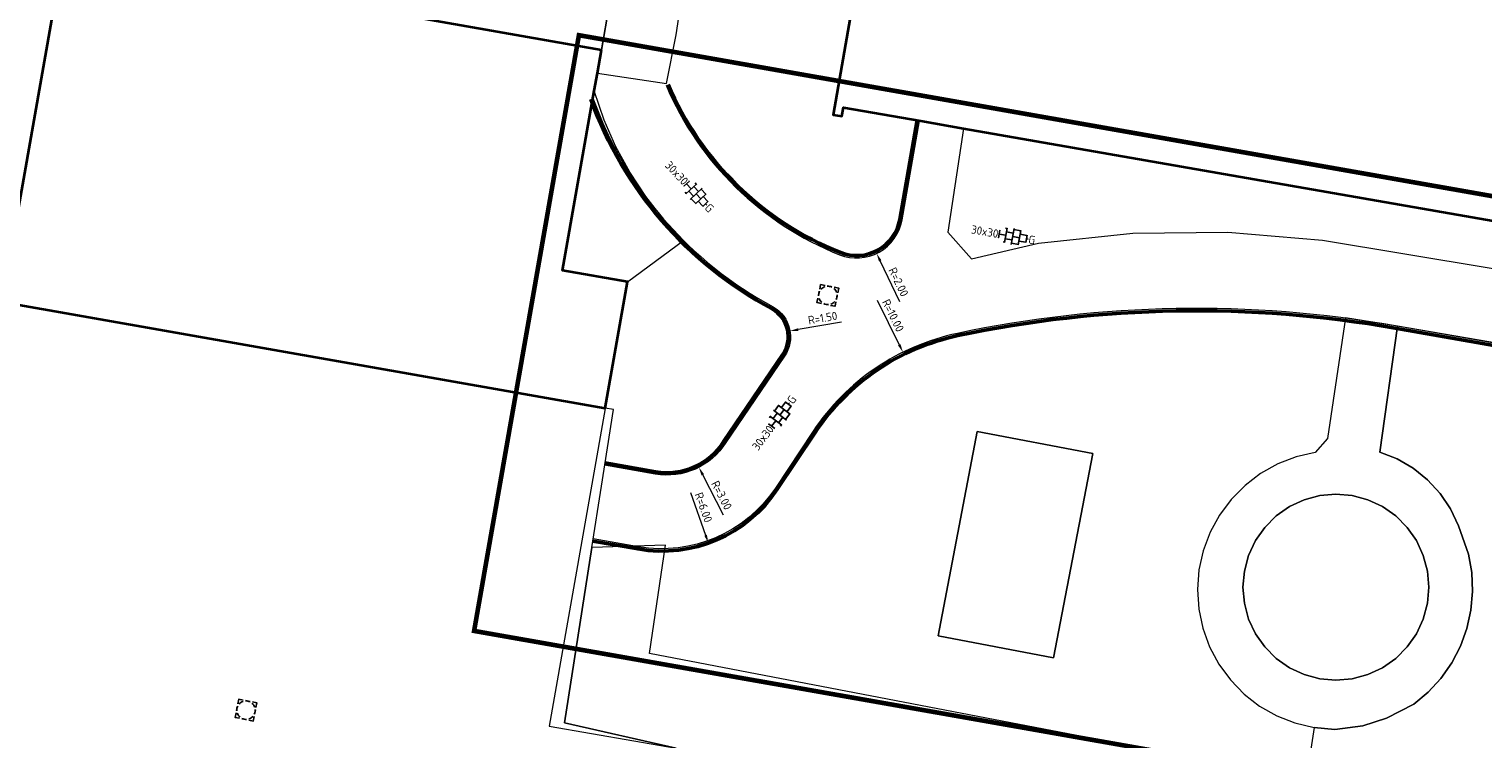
# Model space of a CAD drawing. Header units: metres. Extents: x 2514 to 227642, y 1683 to 852646.
# Tile 229 of 256: x 113734 to 113797, y 426437 to 426467. Entities that reach past the tile are written whole.
import ezdxf
from ezdxf.enums import TextEntityAlignment as Align
from ezdxf.lldxf.tags import DXFTag

# ---------------------------------------------------------------- set-up
doc = ezdxf.new("R2010")
doc.units = ezdxf.units.M
doc.linetypes.add('XX-CENTER', pattern=[8, 5, -1, 1, -1])
doc.layers.get('Defpoints').update_dxf_attribs({"color": 244, "lineweight": 35})
for name, color, linetype, lineweight in [('B-WE-GR-BEPLANTING_CULTUUR_HEESTERS-GV', 252, 'Continuous', 18), ('B-WE-KG-GRENS_PERCEEL-GV', 252, 'KG-PERCEEL', 18), ('B-WE-OG-BEBOUWING-GV', 4, 'Continuous', 35), ('B-WE-OG-BEBOUWING_LOODS-GV', 252, 'Continuous', 35), ('B-WE-OG-TERREIN_CULTUURSCHEIDING-GV', 252, 'Continuous', 18), ('B-WE-VH-VERHARDING_BETONSTRAATSTEEN-GV', 252, 'Continuous', 18), ('B-WE-VH-VERHARDING_HALFVERHARDING-GV', 252, 'Continuous', 18), ('B-WE-VH-VERHARDING_HOUTSNIPPERS-GV', 252, 'Continuous', 18), ('B-WE-VH-VERHARDING_OPEN-GV', 252, 'Continuous', 18), ('B-WE-VH-VERHARDING_TEGEL_RUBBER-GV', 252, 'Continuous', 18), ('N-WE-KG-WERKGRENS-G', 7, 'XX-CENTER', 35), ('N-WE-RI-PUT-OPHOOGTEBRENGEN-S', 7, 'Continuous', 25), ('N-WE-VH-KANTOPSLUITING_ACHTERKANTBAND-G', 1, 'Continuous', 50), ('N-WE-VH-KANTOPSLUITING_OPSLUITBAND_100X200-G', 1, 'Continuous', 18), ('N-WE-VH-M', 7, 'Continuous', 18), ('N-WE-VH-VERHARDING_TEGEL-S', 1, 'Continuous', 25)]:
    doc.layers.add(name, color=color, linetype=linetype, lineweight=lineweight)
doc.styles.add('NLCS-ISO', font='NLCS-ISO.ttf', dxfattribs={"height": 1.8})
doc.styles.add('NLCS-ISO-M200-T18', font='NLCS-ISO.ttf', dxfattribs={"height": 0.36})
doc.styles.get("Standard").update_dxf_attribs({"font": 'romans'})
tags = doc.linetypes.add('KG-PERCEEL', pattern='A,5.5,-2,["P",Standard,S=1.8,R=0,X=-0.5,Y=-0.9],-2,5.5,-2,[5,NLCS.SHX,S=0.75,R=0,X=0,Y=0],-2', length=19).pattern_tags.tags
tags[6] = DXFTag(74, 10)
doc.dimstyles.new('NLCS-M200-T18-PIJL_L2_H1', dxfattribs={"dimscale": 0.2, "dimtxt": 2.5, "dimasz": 1.8, "dimexe": 2, "dimexo": 2, "dimgap": 0.7, "dimtad": 1, "dimzin": 0, "dimdsep": 46, "dimtxsty": 'NLCS-ISO-M200-T18', "dimcen": 0, "dimdle": 2, "dimclrd": 256, "dimclre": 256, "dimclrt": 1, "dimadec": 1, "dimazin": 0, "dimtfac": 1, "dimtdec": 3, "dimtofl": 0, "dimtmove": 0, "dimatfit": 3, "dimfxl": 2, "dimfxlon": 1, "dimtfillclr": 256, "dimtolj": 1, "dimtzin": 0, "dimlwd": -1, "dimlwe": -1, "dimarcsym": 0})

# ---------------------------------------------------------------- blocks, each defined once
blk = doc.blocks.new('SRI-PUT_OPHOOGTEBRENGEN-SO-flat-131')
at = {"layer": 'N-WE-RI-PUT-OPHOOGTEBRENGEN-S', "lineweight": -3}
for points in [[(-0.379, 0.166), (-0.413, -0.031)], [(-0.13, 0.427), (-0.327, 0.461), (-0.362, 0.265)], [(0.165, 0.375), (-0.032, 0.41)], [(0.426, 0.126), (0.461, 0.323), (0.264, 0.358)], [(0.375, -0.169), (0.409, 0.028)], [(-0.17, -0.378), (0.027, -0.413)], [(0.126, -0.43), (0.323, -0.465), (0.357, -0.268)]]:
    blk.add_lwpolyline(points, dxfattribs=at)
at = {"layer": 'N-WE-RI-PUT-OPHOOGTEBRENGEN-S'}
blk.add_lwpolyline([(-0.268, -0.361), (-0.465, -0.326), (-0.431, -0.129)], dxfattribs=at)
at = {"layer": 'N-WE-RI-PUT-OPHOOGTEBRENGEN-S', "lineweight": -3}
for start_param, end_param in [(6.021428, 6.545027), (5.23603, 5.759628), (4.450548, 4.974147), (3.66515, 4.188748), (2.879751, 3.40335), (0.523641, 1.047239), (1.309039, 1.832638), (2.094353, 2.617952)]:
    blk.add_ellipse((-0.002, -0.002), major_axis=(-0.394, 0.069), ratio=0.999848, start_param=start_param, end_param=end_param, dxfattribs=at)
blk = doc.blocks.new('*D815')
at = {"layer": 'Defpoints', "color": 0, "ltscale": 0.2, "transparency": 16777216}
for p in [(113769.703, 426459.445), (113770.571, 426457.643)]:
    blk.add_point(p, dxfattribs=at)
at = {"layer": 'N-WE-VH-M', "ltscale": 0.2, "transparency": 16777216}
blk.add_line((113771.583, 426455.542), (113770.727, 426457.318), dxfattribs=at)
blk.add_solid([(113770.781, 426457.344), (113770.673, 426457.292), (113770.571, 426457.643)], dxfattribs=at)
at = {"layer": 'N-WE-VH-M', "color": 1, "ltscale": 0.2, "transparency": 16777216, "insert": (113771.522, 426456.407), "char_height": 0.36, "attachment_point": 5, "rotation": 295.71519, "style": 'NLCS-ISO-M200-T18'}
blk.add_mtext('\\A1;R=2.00', dxfattribs=at)
blk = doc.blocks.new('*D816')
at = {"layer": 'Defpoints', "color": 0, "ltscale": 0.2, "transparency": 16777216}
for p in [(113766.818, 426454.283), (113765.339, 426454.032)]:
    blk.add_point(p, dxfattribs=at)
at = {"layer": 'N-WE-VH-M', "ltscale": 0.2, "transparency": 16777216}
blk.add_line((113769.046, 426454.662), (113767.173, 426454.343), dxfattribs=at)
blk.add_solid([(113767.163, 426454.403), (113767.183, 426454.284), (113766.818, 426454.283)], dxfattribs=at)
at = {"layer": 'N-WE-VH-M', "color": 1, "ltscale": 0.2, "transparency": 16777216, "insert": (113768.233, 426454.848), "char_height": 0.36, "attachment_point": 5, "rotation": 9.64818, "style": 'NLCS-ISO-M200-T18'}
blk.add_mtext('\\A1;R=1.50', dxfattribs=at)
blk = doc.blocks.new('*D817')
at = {"layer": 'Defpoints', "color": 0, "ltscale": 0.2, "transparency": 16777216}
for p in [(113761.494, 426451.043), (113762.869, 426448.377)]:
    blk.add_point(p, dxfattribs=at)
at = {"layer": 'N-WE-VH-M', "ltscale": 0.2, "transparency": 16777216}
blk.add_line((113763.939, 426446.305), (113763.034, 426448.057), dxfattribs=at)
blk.add_solid([(113763.088, 426448.085), (113762.981, 426448.03), (113762.869, 426448.377)], dxfattribs=at)
at = {"layer": 'N-WE-VH-M', "color": 1, "ltscale": 0.2, "transparency": 16777216, "insert": (113763.854, 426447.168), "char_height": 0.36, "attachment_point": 5, "rotation": 297.29625, "style": 'NLCS-ISO-M200-T18'}
blk.add_mtext('\\A1;R=3.00', dxfattribs=at)
blk = doc.blocks.new('*D818')
at = {"layer": 'Defpoints', "color": 0, "ltscale": 0.2, "transparency": 16777216}
for p in [(113761.271, 426450.751), (113763.28, 426445.098)]:
    blk.add_point(p, dxfattribs=at)
at = {"layer": 'N-WE-VH-M', "ltscale": 0.2, "transparency": 16777216}
blk.add_line((113762.499, 426447.295), (113763.16, 426445.437), dxfattribs=at)
blk.add_solid([(113763.216, 426445.457), (113763.103, 426445.417), (113763.28, 426445.098)], dxfattribs=at)
at = {"layer": 'N-WE-VH-M', "color": 1, "ltscale": 0.2, "transparency": 16777216, "insert": (113763.071, 426446.643), "char_height": 0.36, "attachment_point": 5, "rotation": 289.56139, "style": 'NLCS-ISO-M200-T18'}
blk.add_mtext('\\A1;R=6.00', dxfattribs=at)
blk = doc.blocks.new('*D819')
at = {"layer": 'Defpoints', "color": 0, "ltscale": 0.2, "transparency": 16777216}
for p in [(113771.712, 426453.362), (113776.142, 426444.397)]:
    blk.add_point(p, dxfattribs=at)
at = {"layer": 'N-WE-VH-M', "ltscale": 0.2, "transparency": 16777216}
blk.add_line((113770.6, 426455.615), (113771.553, 426453.685), dxfattribs=at)
blk.add_solid([(113771.607, 426453.712), (113771.499, 426453.659), (113771.712, 426453.362)], dxfattribs=at)
at = {"layer": 'N-WE-VH-M', "color": 1, "ltscale": 0.2, "transparency": 16777216, "insert": (113771.283, 426454.953), "char_height": 0.36, "attachment_point": 5, "rotation": 296.29397, "style": 'NLCS-ISO-M200-T18'}
blk.add_mtext('\\A1;R=10.00', dxfattribs=at)
blk = doc.blocks.new('SVH-TEGEL_300X300_DUN_HALFST_KL-SO')
for p, q in [((-3.08, 0.75), (-3, 0.75)), ((-3, -0.83), (-3, 0.83)), ((-3, 0), (-1.5, 0)), ((-1.84, 1.5), (-1.5, 1.5)), ((-1.5, -1.6), (-1.5, 1.6)), ((-1.5, 0.75), (0, 0.75)), ((0, -1.78), (0, 1.78)), ((0, 1.5), (1.5, 1.5)), ((0, 0), (1.5, 0)), ((1.5, -1.6), (1.5, 1.6)), ((1.5, 0.75), (3, 0.75)), ((3, -0.83), (3, 0.83)), ((3, 0), (3.39, 0)), ((-3.08, -0.75), (-3, -0.75)), ((-1.84, -1.5), (-1.5, -1.5)), ((-1.5, -0.75), (0, -0.75)), ((0, -1.5), (1.5, -1.5)), ((1.5, -0.75), (3, -0.75))]:
    blk.add_line(p, q)
at = {"style": 'NLCS-ISO'}
blk.add_attdef('FORMAAT', text='', height=1.8, dxfattribs=at).set_placement((-3.18, 0), align=Align.MIDDLE_RIGHT)
blk.add_attdef('KLEUR', text='', height=1.8, dxfattribs=at).set_placement((3.49, 0), align=Align.MIDDLE_LEFT)
at = {"style": 'NLCS-ISO', "flags": 1}
blk.add_attdef('FUNCTIE', text='', height=1.8, dxfattribs=at).set_placement((0.12, -3.58), align=Align.MIDDLE_CENTER)

msp = doc.modelspace()

# ---------------------------------------------------------------- linework, layer by layer
at = {"layer": 'B-WE-GR-BEPLANTING_CULTUUR_HEESTERS-GV'}
for points in [[(113758.767, 426463.412), (113758.334, 426464.689), (113756.96, 426456.9), (113759.768, 426456.405), (113762.201, 426458.202), (113761.341, 426459.12), (113760.563, 426460.107), (113759.871, 426461.156), (113759.271, 426462.261)], [(113801.104, 426458.392), (113774.342, 426463.059), (113773.66, 426458.56), (113774.677, 426457.413), (113777.588, 426458.084), (113781.682, 426458.52), (113785.8, 426458.562), (113789.902, 426458.212), (113800.779, 426456.411)]]:
    msp.add_lwpolyline(points, close=True, dxfattribs=at)
msp.add_lwpolyline([(113806.122, 426452.268), (113793.142, 426454.489), (113792.379, 426449.036), (113793.129, 426448.742), (113793.827, 426448.339), (113794.456, 426447.836), (113795.002, 426447.244), (113795.453, 426446.576), (113795.798, 426445.848), (113796.222, 426444.624), (113796.364, 426443.82), (113796.4, 426443.005), (113796.329, 426442.193), (113796.153, 426441.396), (113795.874, 426440.63), (113795.497, 426439.906), (113795.028, 426439.238), (113794.477, 426438.638), (113793.852, 426438.114), (113792.671, 426437.513), (113791.644, 426437.186), (113790.434, 426437.021), (113789.534, 426437.114), (113789.194, 426434.858), (113760.732, 426440.321), (113761.417, 426445.001), (113758.233, 426444.911), (113757.049, 426437.311), (113761.883, 426436.212)], dxfattribs=at)
at = {"layer": 'B-WE-KG-GRENS_PERCEEL-GV', "ltscale": 0.2}
for points in [[(113756.96, 426456.9), (113759.515, 426471.387), (113699.905, 426481.841), (113695.092, 426453.441), (113685.604, 426397.92), (113753.649, 426385.954), (113753.675, 426386.115)], [(113771.269, 426476.163), (113771.339, 426476.566), (113770.955, 426476.633), (113768.691, 426463.646), (113769.071, 426463.58), (113769.138, 426463.966), (113801.104, 426458.392), (113833.32, 426452.774)], [(113756.96, 426456.9), (113759.768, 426456.405), (113756.374, 426437.166), (113761.883, 426436.212), (113802.232, 426429.228)]]:
    msp.add_lwpolyline(points, dxfattribs=at)
at = {"layer": 'B-WE-OG-BEBOUWING-GV'}
msp.add_lwpolyline([(113770.955, 426476.633), (113768.691, 426463.646), (113769.071, 426463.58), (113769.138, 426463.966), (113772.491, 426463.381), (113774.342, 426463.059), (113801.104, 426458.392), (113809.306, 426456.962), (113817.566, 426455.521), (113834.409, 426452.414), (113834.34, 426452.04), (113834.458, 426452.018), (113834.243, 426450.858), (113842.004, 426449.423), (113842.738, 426453.348), (113843.576, 426453.2), (113844.413, 426457.659), (113842.313, 426458.053), (113843.189, 426463.079), (113843.41, 426464.344), (113839.645, 426465.001), (113839.517, 426464.262), (113837.099, 426464.684), (113771.269, 426476.163)], dxfattribs=at)
at = {"layer": 'B-WE-OG-BEBOUWING_LOODS-GV'}
msp.add_lwpolyline([(113758.644, 426466.447), (113735.297, 426470.564), (113732.65, 426455.553), (113758.804, 426450.941), (113759.768, 426456.405), (113756.96, 426456.9), (113758.334, 426464.689), (113758.469, 426465.455)], close=True, dxfattribs=at)
at = {"layer": 'B-WE-OG-TERREIN_CULTUURSCHEIDING-GV'}
msp.add_lwpolyline([(113773.233, 426441.084), (113774.932, 426449.933), (113779.941, 426448.972), (113778.242, 426440.123)], close=True, dxfattribs=at)
at = {"layer": 'B-WE-VH-VERHARDING_BETONSTRAATSTEEN-GV'}
for points in [[(113795.002, 426447.244), (113794.456, 426447.836), (113793.827, 426448.339), (113793.129, 426448.742), (113792.379, 426449.036), (113793.142, 426454.489), (113790.896, 426454.855), (113790.108, 426449.622), (113789.584, 426449.018), (113788.754, 426448.828), (113787.96, 426448.523), (113787.217, 426448.11), (113786.539, 426447.596), (113785.94, 426446.992), (113785.432, 426446.31), (113785.025, 426445.563), (113784.728, 426444.766), (113784.545, 426443.935), (113784.482, 426443.087), (113784.538, 426442.238), (113784.713, 426441.406), (113785.004, 426440.606), (113785.405, 426439.856), (113785.907, 426439.169), (113786.501, 426438.56), (113787.174, 426438.041), (113787.914, 426437.621), (113788.706, 426437.31), (113789.534, 426437.114), (113790.434, 426437.021), (113791.644, 426437.186), (113792.671, 426437.513), (113793.852, 426438.114), (113794.477, 426438.638), (113795.028, 426439.238), (113795.497, 426439.906), (113795.874, 426440.63), (113796.153, 426441.396), (113796.329, 426442.193), (113796.4, 426443.005), (113796.364, 426443.82), (113796.222, 426444.624), (113795.798, 426445.848), (113795.453, 426446.576)], [(113789.781, 426439.219), (113789.102, 426439.4), (113788.465, 426439.697), (113787.89, 426440.1), (113787.393, 426440.597), (113786.99, 426441.173), (113786.693, 426441.809), (113786.512, 426442.488), (113786.45, 426443.188), (113786.512, 426443.888), (113786.694, 426444.566), (113786.991, 426445.203), (113787.393, 426445.778), (113787.89, 426446.275), (113788.466, 426446.678), (113789.103, 426446.975), (113789.781, 426447.157), (113790.481, 426447.218), (113791.181, 426447.157), (113791.859, 426446.975), (113792.496, 426446.678), (113793.072, 426446.275), (113793.568, 426445.778), (113793.971, 426445.203), (113794.268, 426444.566), (113794.45, 426443.887), (113794.511, 426443.187), (113794.45, 426442.488), (113794.268, 426441.809), (113793.971, 426441.172), (113793.568, 426440.597), (113793.071, 426440.1), (113792.496, 426439.697), (113791.859, 426439.4), (113791.181, 426439.218), (113790.481, 426439.157)]]:
    msp.add_lwpolyline(points, close=True, dxfattribs=at)
at = {"layer": 'B-WE-VH-VERHARDING_HALFVERHARDING-GV'}
msp.add_lwpolyline([(113759.307, 426470.323), (113758.644, 426466.447), (113758.469, 426465.455), (113761.468, 426464.999), (113761.886, 426467.109), (113762.2, 426469.237)], dxfattribs=at)
at = {"layer": 'B-WE-VH-VERHARDING_HOUTSNIPPERS-GV'}
msp.add_lwpolyline([(113779.941, 426448.972), (113774.932, 426449.933), (113773.233, 426441.084), (113778.242, 426440.123)], close=True, dxfattribs=at)
at = {"layer": 'B-WE-VH-VERHARDING_OPEN-GV'}
msp.add_lwpolyline([(113761.883, 426436.212), (113757.049, 426437.311), (113758.233, 426444.911), (113758.646, 426447.561), (113759.163, 426450.878), (113758.804, 426450.941), (113732.65, 426455.553), (113735.297, 426470.564), (113758.644, 426466.447), (113759.307, 426470.323)], dxfattribs=at)
at = {"layer": 'B-WE-VH-VERHARDING_TEGEL_RUBBER-GV'}
msp.add_lwpolyline([(113790.481, 426447.218), (113789.781, 426447.157), (113789.103, 426446.975), (113788.466, 426446.678), (113787.89, 426446.275), (113787.393, 426445.778), (113786.991, 426445.203), (113786.694, 426444.566), (113786.512, 426443.888), (113786.45, 426443.188), (113786.512, 426442.488), (113786.693, 426441.809), (113786.99, 426441.173), (113787.393, 426440.597), (113787.89, 426440.1), (113788.465, 426439.697), (113789.102, 426439.4), (113789.781, 426439.219), (113790.481, 426439.157), (113791.181, 426439.218), (113791.859, 426439.4), (113792.496, 426439.697), (113793.071, 426440.1), (113793.568, 426440.597), (113793.971, 426441.172), (113794.268, 426441.809), (113794.45, 426442.488), (113794.511, 426443.187), (113794.45, 426443.887), (113794.268, 426444.566), (113793.971, 426445.203), (113793.568, 426445.778), (113793.072, 426446.275), (113792.496, 426446.678), (113791.859, 426446.975), (113791.181, 426447.157)], close=True, dxfattribs=at)
at = {"layer": 'N-WE-KG-WERKGRENS-G', "ltscale": 0.2, "flags": 128}
msp.add_lwpolyline([(113801.169, 426427.714, 0.2, 0.2, 0), (113802.043, 426432.679, 0.2, 0.2, 0), (113753.125, 426441.293, 0.2, 0.2, 0), (113757.668, 426467.094, 0.2, 0.2, 0), (113840.223, 426452.558, 0.2, 0.2, 0), (113842.055, 426462.961, 0.2, 0.2, 0), (113836.075, 426464.014, 0.2, 0.2, 0), (113837.18, 426470.289, 0.2, 0.2, 0), (113851.344, 426467.8, 0.2, 0.2, 0), (113851.439, 426468.351, 0.2, 0.2, -0.132334), (113853.411, 426472.598, 0.2, 0.2, 0), (113854.819, 426474.277, 0.2, 0.2, 0.126418), (113855.679, 426476.072, 0.2, 0.2, 0), (113856.09, 426478.156, 0.2, 0.2, 0), (113860.231, 426477.388, 0.2, 0.2, 0), (113858.228, 426466.59, 0.2, 0.2, 0), (113881.238, 426462.547, 0.2, 0.2, 0), (113879.084, 426450.315, 0.2, 0.2, 0), (113873.795, 426451.231, 0.2, 0.2, 0), (113874.933, 426457.692, 0.2, 0.2, 0), (113860.225, 426460.282, 0.2, 0.2, 0), (113858.721, 426451.741, 0.2, 0.2, 0), (113862.662, 426451.048, 0.2, 0.2, 0), (113849.795, 426377.979, 0.2, 0.2, 0), (113861.47, 426376.226, 0.2, 0.2, 0), (113860.37, 426369.336, 0.2, 0.2, 0), (113848.604, 426371.214, 0.2, 0.2, 0), (113847.749, 426366.356, 0, 0, 0)], format="xyseb", dxfattribs=at)
at = {"layer": 'N-WE-VH-KANTOPSLUITING_ACHTERKANTBAND-G', "ltscale": 0.2}
for points in [[(113761.535, 426464.963, 0.199956), (113769.002, 426457.679, 0.475342), (113771.575, 426459.115), (113772.33, 426463.409)], [(113758.182, 426464.327, 0.186139), (113766.038, 426455.245, -0.436322), (113766.497, 426453.244), (113763.954, 426449.508, -0.305859), (113760.991, 426448.187), (113758.791, 426448.574)], [(113801.152, 426421.455), (113806.536, 426452.037), (113793.041, 426454.408, 0.095797), (113774.097, 426454.083, 0.196302), (113767.901, 426449.883), (113766.266, 426447.426, -0.297804), (113760.231, 426444.842), (113758.274, 426445.187)]]:
    msp.add_lwpolyline(points, format="xyb", dxfattribs=at)
at = {"layer": 'N-WE-VH-KANTOPSLUITING_OPSLUITBAND_100X200-G', "ltscale": 0.2}
for points in [[(113761.443, 426464.924, 0.199956), (113768.965, 426457.586, 0.475342), (113771.673, 426459.098), (113772.429, 426463.392)], [(113758.276, 426464.361, 0.186164), (113766.087, 426455.332, -0.436657), (113766.579, 426453.188), (113764.038, 426449.454, -0.305676), (113760.973, 426448.089), (113758.774, 426448.476)], [(113801.25, 426421.437), (113806.652, 426452.118), (113793.058, 426454.506, 0.095797), (113774.076, 426454.181, 0.196302), (113767.818, 426449.939), (113766.183, 426447.482, -0.297804), (113760.248, 426444.941), (113758.291, 426445.285)]]:
    msp.add_lwpolyline(points, format="xyb", dxfattribs=at)

# ---------------------------------------------------------------- block references
at = {"layer": 'N-WE-RI-PUT-OPHOOGTEBRENGEN-S', "ltscale": 0.2, "rotation": 358.5384934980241}
for p in [(113768.459, 426455.827), (113743.24, 426437.864)]:
    msp.add_blockref('SRI-PUT_OPHOOGTEBRENGEN-SO-flat-131', p, dxfattribs=at)
at = {"layer": 'N-WE-VH-VERHARDING_TEGEL-S', "xscale": 0.2, "yscale": 0.2, "zscale": 0.2}
for p, rotation in [((113762.743, 426460.225), 313.103524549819), ((113776.471, 426458.376), 350.0135621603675), ((113766.383, 426450.637), 53.00641495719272)]:
    msp.add_blockref('SVH-TEGEL_300X300_DUN_HALFST_KL-SO', p, dxfattribs=dict(at, rotation=rotation)).add_auto_attribs({'FORMAAT': '30x30', 'KLEUR': 'G'})

# ---------------------------------------------------------------- dimensions: what is measured, and where the dimension line sits
at = {"layer": 'N-WE-VH-M', "ltscale": 0.2}
for center, mpoint, picture, middle in [((113769.703, 426459.445), (113770.571, 426457.643), '*D815', (113771.522, 426456.407)), ((113776.142, 426444.397), (113771.712, 426453.362), '*D819', (113771.283, 426454.953)), ((113765.339, 426454.032), (113766.818, 426454.283), '*D816', (113768.233, 426454.848)), ((113761.494, 426451.043), (113762.869, 426448.377), '*D817', (113763.854, 426447.168))]:
    dim = msp.add_radius_dim(center=center, mpoint=mpoint, dimstyle='NLCS-M200-T18-PIJL_L2_H1', override={"dimpost": 'R=<>'}, dxfattribs=at)
    dim.commit()
    dim.dimension.update_dxf_attribs({"geometry": picture, "text_midpoint": middle})
dim = msp.add_radius_dim(center=(113761.271, 426450.751), mpoint=(113763.28, 426445.098), dimstyle='NLCS-M200-T18-PIJL_L2_H1', override={"dimpost": 'R=<>'}, dxfattribs=at)
dim.commit()
dim.dimension.update_dxf_attribs({"geometry": '*D818', "text_midpoint": (113762.769, 426446.536), "dimtype": 164})

doc.saveas('drawing.dxf')
